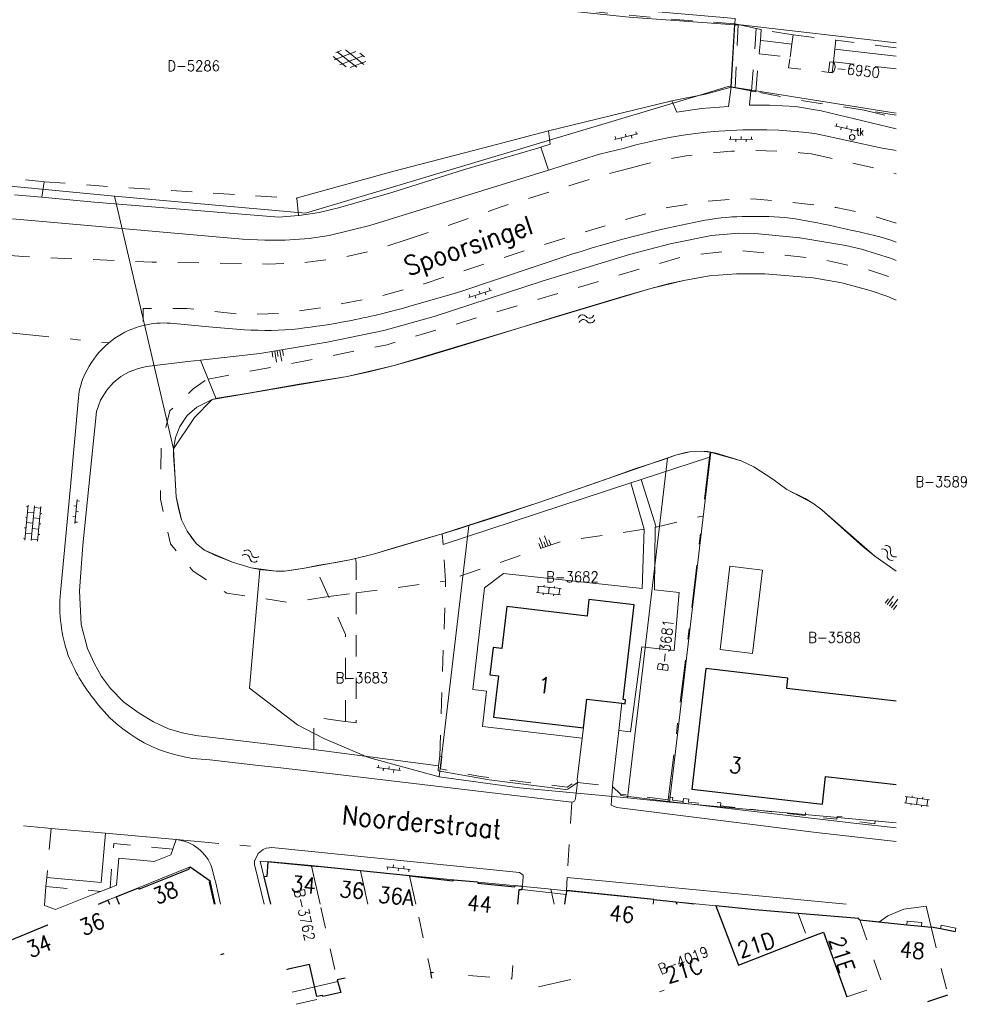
# Model space of a CAD drawing. Header units: metres. Extents: x 132072 to 132715, y 517419 to 517799.
# Tile 24 of 29: x 132624 to 132713, y 517419 to 517512. Entities that reach past the tile are written whole.
import ezdxf
from ezdxf.enums import TextEntityAlignment as Align
from ezdxf.lldxf.tags import DXFTag

# ---------------------------------------------------------------- set-up
doc = ezdxf.new("R2010")
doc.units = ezdxf.units.M
doc.header["$MEASUREMENT"] = 0
doc.linetypes.add('NLCS-HIDDEN', pattern=[4, 2, -2])
doc.linetypes.add('XX-HART', pattern=[13, 4, -2, 1, -2, 4])
for name, color, linetype, lineweight in [('GBKN BIJGEBOUW', 252, 'Continuous', 13), ('GBKN HEK', 252, 'XX-HART', 13), ('GBKN HOOFDGEBOUW', 250, 'Continuous', 25), ('GBKN HUISNUMMER', 252, 'Continuous', 13), ('GBKN KANT GESLOTEN VERHARDING', 252, 'Continuous', 13), ('GBKN KANT GESLOTEN VERHARDING EIGEN TERREIN', 252, 'Continuous', 13), ('GBKN KANT OPEN VERHARDING', 252, 'Continuous', 13), ('GBKN KANT VERHARDING OVERIG', 252, 'Continuous', 13), ('GBKN KANT WEGVAK FUNCTIEVERSCHIL', 252, 'NLCS-HIDDEN', 13), ('GBKN KANT WEGVAK HULPLIJN', 252, 'XX-HART', 13), ('GBKN KANT WEGVAK OPEN VERHARDING', 252, 'Continuous', 13), ('GBKN LUIFEL', 252, 'NLCS-HIDDEN', 13), ('GBKN MUUR', 252, 'NLCS-HIDDEN', 13), ('GBKN STRAATNAAM', 252, 'Continuous', 13), ('GBKN TALUD', 252, 'Continuous', 13), ('GBKN TALUDLIJN', 252, 'NLCS-HIDDEN', 13), ('GBKN TERREINAFSCHEIDING', 252, 'NLCS-HIDDEN', 13), ('GBKN TUSSENMUUR', 252, 'NLCS-HIDDEN', 13), ('GBKN VERHARDINGSSYMBOOL', 252, 'Continuous', 13), ('GBKN VLAKAFSLUITING', 252, 'NLCS-HIDDEN', 13), ('GBKN VLAKAFSLUITING BEHEER GROEN', 252, 'NLCS-HIDDEN', 13), ('GBKN VLAKAFSLUITING BEHEER WEGEN', 252, 'NLCS-HIDDEN', 13), ('GBKN WALBESCHERMING', 252, 'Continuous', 13), ('GBKN WATER', 252, 'Continuous', 13), ('GRENS KRUINLIJN', 252, 'Continuous', 13), ('GRENS MAAIVELD', 252, 'NLCS-HIDDEN', 13), ('KADASTER PERCEELNUMMER', 32, 'Continuous', 13), ('KADASTER PERCEELSGRENS', 32, 'KG-KADASTRAAL', 13), ('THEMA RIOOL', 252, 'Continuous', 13)]:
    doc.layers.add(name, color=color, linetype=linetype, lineweight=lineweight)
doc.styles.add('Style-STANDARD', font='STANDARD.shx')
tags = doc.linetypes.add('KG-KADASTRAAL', pattern='A,5.5,-2,["K",Standard,S=1.8,R=0,X=0,Y=-0.9],-2,5.5,-2,[5,NLCS.SHX,S=0.75,R=0,X=0,Y=0],-2', length=19).pattern_tags.tags
tags[6] = DXFTag(74, 10)

# ---------------------------------------------------------------- blocks, each defined once
blk = doc.blocks.new('OV6')
at = {"layer": 'GBKN VERHARDINGSSYMBOOL'}
for p, q in [((0, 9.094947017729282e-13), (0.04500000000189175, 0)), ((0.002500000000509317, 2.728484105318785e-12), (0.002500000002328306, 0.005000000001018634)), ((0.0224999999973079, 1.818989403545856e-12), (0.02249999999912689, 0.005000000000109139)), ((0.03249999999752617, 4.547473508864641e-12), (0.03249999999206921, -0.005000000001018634)), ((0.04250000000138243, -2.728484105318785e-12), (0.04250000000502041, 0.005000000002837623)), ((0.01249999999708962, -9.094947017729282e-13), (0.01249999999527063, -0.005000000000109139))]:
    blk.add_line(p, q, dxfattribs=at)
blk = doc.blocks.new('GV4')
at = {"layer": 'GBKN VERHARDINGSSYMBOOL'}
for p, q in [((0.002626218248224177, -0.0089993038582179), (0.04079078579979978, 0.01280902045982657)), ((0.003736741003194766, 0.005179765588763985), (0.01324540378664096, 0.01072648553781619)), ((0.006037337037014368, 0.007067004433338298), (0.04710660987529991, -0.01628611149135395)), ((0.01489339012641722, -0.01628611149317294), (0.05596266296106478, 0.007067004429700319)), ((0.02120921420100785, 0.01280902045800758), (0.05937378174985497, -0.0089993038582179)), ((0.04875459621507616, 0.01072648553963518), (0.05826325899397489, 0.005179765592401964)), ((4.547473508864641e-12, -0.002999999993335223), (0.02699999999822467, -0.01849999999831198)), ((0.0349999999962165, -0.01850000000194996), (0.06199999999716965, -0.002999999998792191))]:
    blk.add_line(p, q, dxfattribs=at)
blk = doc.blocks.new('water')
at = {"layer": 'GBKN WATER', "extrusion": (0, 0, -1)}
for centre in [(-0.003749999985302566, 0.0002500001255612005), (-0.003749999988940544, -0.004249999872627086)]:
    blk.add_arc(centre, 0.00425, 28.0724861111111, 151.9275111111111, dxfattribs=at)
at = {"layer": 'GBKN WATER'}
for centre in [(0.01124999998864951, 0.004250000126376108), (0.01124999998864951, -0.0002499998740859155)]:
    blk.add_arc(centre, 0.004249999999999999, 208.0724805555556, 331.9275055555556, dxfattribs=at)
blk = doc.blocks.new('talud_8')
at = {"layer": 'GBKN TALUD'}
for p, q in [((-2.273736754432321e-13, 0), (0.003165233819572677, -0.003870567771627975)), ((0.00193528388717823, 0.001582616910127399), (0.008265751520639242, -0.006158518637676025)), ((0.00387056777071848, 0.003165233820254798), (0.0070358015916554, -0.0007053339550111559)), ((-0.003870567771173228, -0.003165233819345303), (-0.000705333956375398, -0.007035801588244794)), ((-0.001935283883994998, -0.001582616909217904), (0.004395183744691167, -0.009323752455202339))]:
    blk.add_line(p, q, dxfattribs=at)
blk = doc.blocks.new('talud')
at = {"layer": 'GBKN TALUD'}
for p, q in [((0.002500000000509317, 0), (0.002500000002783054, -0.01000000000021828)), ((0.005000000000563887, 9.094947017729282e-13), (0.005000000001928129, -0.004999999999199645)), ((-0.005000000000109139, -1.818989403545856e-12), (-0.004999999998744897, -0.005000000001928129)), ((-0.002499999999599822, -9.094947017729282e-13), (-0.002499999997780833, -0.01000000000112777)), ((4.547473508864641e-13, -9.094947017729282e-13), (1.364242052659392e-12, -0.005000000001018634))]:
    blk.add_line(p, q, dxfattribs=at)
blk = doc.blocks.new('OV4')
at = {"layer": 'GBKN VERHARDINGSSYMBOOL'}
for p, q in [((9.094947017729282e-13, 0.0120000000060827), (0.06599999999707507, 0.01200000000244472)), ((0, 0), (0.06599999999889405, 3.637978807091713e-12)), ((0.002999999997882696, 0.01200000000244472), (0.002999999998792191, 5.456968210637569e-12)), ((0.01300000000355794, 0.01500000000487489), (0.01300000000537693, 0.01199999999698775)), ((0.01299999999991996, 1.818989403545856e-12), (0.01300000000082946, -0.01199999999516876)), ((0.02300000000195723, 0.0120000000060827), (0.02300000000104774, 0)), ((0.03299999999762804, 0.01500000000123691), (0.03299999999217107, 0.01199999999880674)), ((0.0330000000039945, 3.637978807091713e-12), (0.03300000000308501, -0.01200000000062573)), ((0.04300000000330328, 0.01199999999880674), (0.04299999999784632, 3.637978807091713e-12)), ((0.05300000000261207, 0.01500000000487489), (0.0529999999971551, 0.01200000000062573)), ((0.05299999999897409, 1.818989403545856e-12), (0.0529999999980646, -0.01200000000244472)), ((0.06299999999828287, 0.01199999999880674), (0.06300000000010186, 0)), ((1.818989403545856e-12, -0.01199999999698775), (0.06600000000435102, -0.01200000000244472)), ((0.003000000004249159, -0.01200000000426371), (0.00300000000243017, -0.01499999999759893)), ((0.02300000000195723, -0.01199999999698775), (0.02299999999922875, -0.01499999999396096)), ((0.04299999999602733, -0.01200000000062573), (0.0430000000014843, -0.01499999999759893)), ((0.06300000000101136, -0.01199999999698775), (0.06300000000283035, -0.01500000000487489))]:
    blk.add_line(p, q, dxfattribs=at)
blk = doc.blocks.new('OV2')
at = {"layer": 'GBKN VERHARDINGSSYMBOOL'}
for p, q in [((0.003074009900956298, -0.02300000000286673), (0.003074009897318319, 0.02300000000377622)), ((0.003074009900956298, 0.01999999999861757), (0.01507400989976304, 0.01999999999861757)), ((0.01507400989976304, -0.02300000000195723), (0.01507400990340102, 0.02300000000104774)), ((7.400989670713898e-05, 0.01000000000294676), (0.003074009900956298, 0.009999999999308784)), ((0.003074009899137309, 0), (0.01507400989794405, 9.094947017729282e-13)), ((0.01807400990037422, 0.0099999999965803), (0.01507400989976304, 0.01000000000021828)), ((7.400990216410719e-05, -0.00999999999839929), (0.003074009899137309, -0.00999999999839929)), ((0.01807400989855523, -0.01000000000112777), (0.01507400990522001, -0.01000000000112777)), ((0.003074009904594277, -0.02000000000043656), (0.01507400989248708, -0.02000000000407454))]:
    blk.add_line(p, q, dxfattribs=at)
blk = doc.blocks.new('tkolk')
at = {"layer": 'THEMA RIOOL'}
blk.add_circle((1.818989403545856e-12, 0), 0.02621249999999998, dxfattribs=at)
at = {"layer": 'THEMA RIOOL', "style": 'Style-STANDARD', "width": 0.9}
blk.add_text('tk', height=0.0675, dxfattribs=at).set_placement((0.04125000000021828, 0.01874999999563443))

msp = doc.modelspace()

# ---------------------------------------------------------------- linework, layer by layer
at = {"layer": 'GBKN BIJGEBOUW', "flags": 128}
msp.add_lwpolyline([(132689.654, 517452.694), (132692.732, 517452.329), (132693.665, 517460.191), (132690.586, 517460.556), (132689.654, 517452.694)], dxfattribs=at)
at = {"layer": 'GBKN HEK', "flags": 128}
for points in [[(132688.656, 517470.852), (132687.998, 517465.285)], [(132684.804, 517438.806), (132686.552, 517453.056), (132687.998, 517465.285)]]:
    msp.add_lwpolyline(points, dxfattribs=at)
at = {"layer": 'GBKN HOOFDGEBOUW', "flags": 128}
for points in [[(132680.404, 517447.63), (132680.706, 517447.594), (132680.75, 517447.969), (132680.505, 517447.998), (132681.553, 517456.911), (132677.292, 517457.412), (132677.11, 517455.865), (132669.539, 517456.7560000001), (132669.073, 517452.798), (132668.242, 517452.895), (132667.94, 517450.324), (132668.76, 517450.228), (132668.299, 517446.311), (132676.78, 517445.314)], [(132706.2840266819, 517447.8269409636), (132695.944, 517449.03), (132696.058, 517450.014), (132688.31, 517450.91), (132686.994, 517439.536), (132699.321, 517438.11), (132699.602, 517440.737), (132706.2840266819, 517439.9652037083)], [(132676.78, 517445.314), (132677.098, 517448.019), (132680.404, 517447.63)], [(132646.994, 517432.692), (132646.898, 517431.293), (132646.63, 517431.265), (132647.2586660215, 517428.6764794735)], [(132651.12, 517432.284), (132646.994, 517432.692)], [(132632.69, 517429.372), (132634.808, 517430.224), (132634.837, 517430.105), (132639.549, 517431.986), (132639.67, 517432.194), (132641.568, 517430.874)], [(132655.734, 517431.828), (132651.12, 517432.284)], [(132660.373, 517431.369), (132655.734, 517431.828)], [(132641.568, 517430.874), (132641.448, 517430.7560000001), (132641.9265533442, 517428.6764794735)], [(132660.373, 517431.369), (132664.457, 517430.876), (132664.517, 517430.965), (132666.779, 517430.775), (132666.808, 517430.656), (132670.289, 517430.31), (132670.319, 517430.459), (132670.974, 517430.396)], [(132670.586998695, 517428.6764794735), (132670.704, 517430.07), (132670.942, 517430.069)], [(132670.974, 517430.396), (132670.942, 517430.069)], [(132675.168, 517429.958), (132675.128, 517429.607)], [(132683.402, 517429.116), (132675.168, 517429.958)], [(132631.0059808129, 517428.6764794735), (132631.914, 517429.048)], [(132631.914, 517429.048), (132632.0606938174, 517428.6764794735)], [(132632.69, 517429.372), (132632.9763053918, 517428.6764794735)], [(132675.0215445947, 517428.6764794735), (132675.128, 517429.607)], [(132683.402, 517429.116), (132685.489, 517428.902)], [(132685.489, 517428.902), (132685.5639615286, 517428.6764794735)], [(132689.26, 517428.516), (132691.384, 517422.94), (132697.91, 517425.473)], [(132697.02, 517427.81), (132692.929, 517428.141), (132689.26, 517428.516)], [(132702.853, 517427.198), (132702.789, 517427.205), (132702.747, 517427.346), (132697.02, 517427.81)], [(132702.853, 517427.198), (132707.271, 517426.743)], [(132622.645, 517425.255), (132626.234, 517426.724)], [(132697.91, 517425.473), (132699.407, 517426.054), (132701.605, 517419.936)], [(132707.271, 517426.743), (132708.664, 517426.6)], [(132708.664, 517426.6), (132709.559, 517426.508)], [(132710.447, 517426.36), (132709.559, 517426.508)], [(132711.82, 517426.087), (132710.447, 517426.36)], [(132642.837, 517424), (132642.544, 517423.905)], [(132648.92, 517422.54), (132648.758, 517422.503)], [(132653.545, 517421.556), (132653.867, 517420.364), (132652.198, 517419.985), (132652.139, 517420.075), (132651.602, 517419.958), (132650.933, 517422.998), (132648.92, 517422.54)], [(132662.476, 517421.7180000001), (132662.359, 517422.255)], [(132662.359, 517422.255), (132662.635, 517422.233)], [(132654.286, 517421.706), (132653.545, 517421.556)], [(132709.271, 517419.488), (132711.147, 517420.137)]]:
    msp.add_lwpolyline(points, dxfattribs=at)
at = {"layer": 'GBKN KANT GESLOTEN VERHARDING', "flags": 128}
msp.add_lwpolyline([(132685.12, 517504.449), (132673.484, 517501.623)], dxfattribs=at)
at = {"layer": 'GBKN KANT GESLOTEN VERHARDING EIGEN TERREIN', "flags": 128}
for points in [[(132682.22, 517468.74), (132688.656, 517470.852)], [(132688.713, 517471.333), (132688.656, 517470.852)], [(132681.241, 517468.4190000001), (132682.22, 517468.74)], [(132682.22, 517468.74), (132683.623, 517464.26)], [(132663.524, 517462.606), (132681.241, 517468.4190000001)], [(132681.241, 517468.4190000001), (132682.49, 517464.048)], [(132682.49, 517464.048), (132682.306, 517458.4680000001), (132669.229, 517459.878), (132667.449, 517458.509), (132666.335, 517448.94), (132667.613, 517448.769), (132667.259, 517445.44), (132676.64, 517444.326)], [(132680.109, 517445.069), (132681.216, 517444.938), (132682.273, 517452.96), (132685.334, 517452.611), (132685.813, 517458.081), (132683.465, 517458.329), (132683.52, 517464.24)], [(132683.52, 517464.24), (132683.623, 517464.26)], [(132680.109, 517445.069), (132680.404, 517447.63)], [(132676.78, 517445.314), (132676.64, 517444.326)], [(132680.109, 517445.069), (132679.543, 517440.174), (132679.506, 517439.796)], [(132676.64, 517444.326), (132676.173, 517440.458)]]:
    msp.add_lwpolyline(points, dxfattribs=at)
at = {"layer": 'GBKN KANT OPEN VERHARDING', "flags": 128}
for points in [[(132691.037, 517511.72), (132690.692, 517505.761)], [(132685.12, 517504.449), (132685.567, 517503.402), (132687.916, 517503.722), (132690.467, 517503.9300000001), (132690.692, 517505.761)], [(132688.28, 517505.088), (132685.12, 517504.449)], [(132690.692, 517505.761), (132688.28, 517505.088)], [(132690.692, 517505.761), (132691.075, 517505.685)], [(132691.075, 517505.685), (132692.574, 517505.388)], [(132706.2840266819, 517501.8327949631), (132699.206, 517503.503), (132696.784, 517503.921), (132694.33, 517504.049), (132692.443, 517504.036), (132692.574, 517505.388)], [(132673.484, 517501.623), (132673.633, 517500.361), (132672.764, 517500.083)], [(132649.886, 517493.6310000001), (132649.956, 517493.636), (132651.832, 517493.924), (132653.65, 517494.362), (132658.688, 517495.824), (132665.545, 517497.992), (132672.4774495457, 517500)], [(132672.4774495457, 517500), (132672.764, 517500.083)], [(132672.790997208, 517500), (132672.764, 517500.083)], [(132673.463, 517497.934), (132672.790997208, 517500)], [(132623.105, 517495.599), (132625.66, 517495.36)], [(132625.66, 517495.36), (132630.614, 517494.896), (132648.02, 517493.497), (132649.886, 517493.6310000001)], [(132640.645, 517479.994), (132646.241, 517480.612), (132652.606, 517481.695), (132657.943, 517482.788), (132662.688, 517484.13), (132672.874, 517487.448), (132681.111, 517489.98), (132684.961, 517490.9790000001), (132688.855, 517491.762), (132691.44, 517491.9680000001), (132692.922, 517491.943), (132697.194, 517491.524), (132701.53, 517490.813), (132703.012, 517490.458), (132705.836, 517489.578), (132706.2840266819, 517489.4070424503)], [(132635.536, 517479.393), (132639.45, 517479.862), (132640.645, 517479.994)], [(132635.536, 517479.393), (132634.791, 517479.216), (132633.927, 517478.896), (132633.119, 517478.453), (132632.408, 517477.872), (132631.804, 517477.1800000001), (132631.202, 517476.228), (132630.841, 517475.161), (132629.556, 517462.547), (132629.236, 517458.232), (132629.399, 517455.076), (132629.994, 517452.792), (132630.598, 517451.409), (132631.314, 517450.17), (132632.163, 517449.018), (132633.414, 517447.75), (132634.862, 517446.712), (132636.204, 517445.8920000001), (132637.623, 517445.212), (132638.9, 517444.8430000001), (132640.208, 517444.603), (132651.321, 517443.283)], [(132651.321, 517443.283), (132663.106, 517441.726)], [(132676.203, 517440.171), (132675.307, 517439.542), (132675.068, 517439.513), (132667.87, 517440.413), (132663.052, 517441.271), (132663.106, 517441.726)], [(132679.506, 517439.796), (132680.26, 517439.053)], [(132684.748, 517438.368), (132680.304, 517438.921), (132680.26, 517439.053)], [(132686.165, 517438.215), (132684.748, 517438.368)], [(132686.165, 517438.215), (132702.287, 517436.308), (132706.2840266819, 517435.8924273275)], [(132626.139, 517431.203), (132631.258, 517430.742), (132631.675, 517435.373)], [(132638.021, 517433.871), (132638.346, 517434.772)], [(132632.107, 517430.238), (132632.722, 517430.4790000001), (132632.951, 517433.019), (132636.286, 517432.719), (132637.83, 517433.341), (132638.021, 517433.871)], [(132626.96, 517428.193), (132631.223, 517429.887)], [(132631.223, 517429.887), (132632.107, 517430.238)], [(132670.942, 517430.069), (132675.128, 517429.607)], [(132631.914, 517429.048), (132632.69, 517429.372)], [(132685.489, 517428.902), (132689.26, 517428.516)], [(132707.271, 517426.743), (132707.307, 517427.091), (132708.7, 517426.948), (132708.664, 517426.6)], [(132710.447, 517426.36), (132710.515, 517426.703), (132711.888, 517426.4300000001), (132711.82, 517426.087)]]:
    msp.add_lwpolyline(points, dxfattribs=at)
at = {"layer": 'GBKN KANT VERHARDING OVERIG', "flags": 128}
for points in [[(132582.427, 517528.878), (132582.46, 517529.14), (132585.23, 517528.57), (132595.878, 517526.766), (132603.528, 517525.241), (132612.782, 517523.595), (132633.426, 517519.743), (132655.507, 517515.976), (132666.394, 517514.406), (132691.08, 517512.233), (132691.037, 517511.72)], [(132667.2551085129, 517500), (132673.484, 517501.623)], [(132649.654, 517495.28), (132658.877, 517497.817), (132667.2551085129, 517500)], [(132676.022, 517438.64), (132676.203, 517440.171)], [(132679.506, 517439.796), (132679.373, 517438.031), (132679.905, 517437.814)], [(132670.742, 517431.677), (132671.068, 517431.408), (132671.065, 517430.723), (132670.974, 517430.396)], [(132675.234, 517431.208), (132675.168, 517429.958)]]:
    msp.add_lwpolyline(points, dxfattribs=at)
at = {"layer": 'GBKN KANT VERHARDING OVERIG'}
msp.add_arc((132675.6478201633, 517438.6661438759), 0.375092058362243, 275.842135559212, 356.0032497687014, dxfattribs=at)
at = {"layer": 'GBKN KANT WEGVAK FUNCTIEVERSCHIL', "flags": 128}
for points in [[(132625.923, 517435.8920000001), (132617.866, 517436.618)], [(132626.556, 517435.835), (132626.139, 517431.203)]]:
    msp.add_lwpolyline(points, dxfattribs=at)
at = {"layer": 'GBKN KANT WEGVAK HULPLIJN', "flags": 128}
for points in [[(132622.364, 517482.6), (132631.988, 517481.6310000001)], [(132638.38, 517434.769), (132647.105, 517434.001)]]:
    msp.add_lwpolyline(points, dxfattribs=at)
at = {"layer": 'GBKN KANT WEGVAK OPEN VERHARDING', "flags": 128}
for points in [[(132698.609, 517501.387), (132704.96, 517500)], [(132673.463, 517497.934), (132678.292, 517499.444), (132680.626, 517500)], [(132704.96, 517500), (132706.107, 517499.814), (132706.2840266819, 517499.7586828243)], [(132673.463, 517497.934), (132656.618, 517492.709), (132652.774, 517491.747), (132650.897, 517491.488), (132648.634, 517491.321), (132646.699, 517491.302), (132644.616, 517491.402), (132622.894, 517493.341)], [(132660.379, 517485.0820000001), (132664.25, 517486.183), (132665.205, 517486.471), (132675.68, 517489.998), (132676.649, 517490.287), (132677.596, 517490.59), (132678.952, 517490.9790000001), (132680.13, 517491.327), (132681.322, 517491.638), (132683.812, 517492.268), (132684.797, 517492.492), (132687.768, 517493.1)], [(132693.755, 517493.541), (132691.756, 517493.543)], [(132635.242, 517483.274), (132634.871, 517483.174), (132634.51, 517483.058)], [(132644.801, 517482.874), (132641.784, 517483.122), (132638.798, 517483.402), (132637.802, 517483.483)], [(132631.988, 517481.6310000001), (132631.605, 517481.29)], [(132629.119, 517476.46), (132628.382, 517468.066), (132627.425, 517458.067)], [(132641.512, 517442.3), (132646.127, 517441.766), (132647.923, 517441.578), (132653.871, 517440.878), (132671.854, 517438.738), (132675.686, 517438.293)], [(132679.905, 517437.814), (132698.713, 517435.443), (132706.2840266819, 517434.6086509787)], [(132626.556, 517435.835), (132625.923, 517435.8920000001)], [(132631.675, 517435.373), (132626.556, 517435.835)], [(132638.346, 517434.772), (132631.675, 517435.373)], [(132638.38, 517434.769), (132638.346, 517434.772)], [(132645.772, 517432.817), (132646.076, 517433.471), (132646.554, 517433.855), (132646.852, 517433.973), (132647.105, 517434.001)], [(132647.105, 517434.001), (132647.358, 517434.029), (132670.742, 517431.677)], [(132646.6499674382, 517428.6764794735), (132645.743, 517432.4300000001), (132645.745, 517432.758), (132645.772, 517432.817)], [(132641.997, 517431.022), (132641.723, 517432.117)], [(132626.139, 517431.203), (132626.065, 517430.339)], [(132642.5193427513, 517428.6764794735), (132642.082, 517430.6800000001), (132641.997, 517431.022)], [(132701.5503747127, 517428.6764794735), (132675.234, 517431.208)], [(132626.065, 517430.339), (132625.914, 517428.562), (132626.96, 517428.193)]]:
    msp.add_lwpolyline(points, dxfattribs=at)
at = {"layer": 'GBKN KANT WEGVAK OPEN VERHARDING', "extrusion": (0, 0, -1)}
for centre, radius, start, end in [((-132693.0409075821, 517456.3076755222), 45.4219016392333, 74.13782423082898, 97.0413756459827), ((-132642.0173874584, 517548.6477052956), 66.1645502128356, 253.888090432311, 259.1130534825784), ((-132642.0322750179, 517549.8052978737), 67.2989005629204, 259.311639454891, 263.3146473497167), ((-132646.8121920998, 517512.2909869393), 29.4856577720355, 264.053304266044, 273.9111340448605)]:
    msp.add_arc(centre, radius, start, end, dxfattribs=at)
at = {"layer": 'GBKN KANT WEGVAK OPEN VERHARDING'}
for centre, radius, start, end in [((132692.1197573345, 517472.0963617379), 21.4497228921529, 90.9717029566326, 101.7055267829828), ((132693.8135853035, 517474.1777311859), 19.3633574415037, 78.2160673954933, 90.17335298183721), ((132688.9139851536, 517439.272702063), 54.5831958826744, 76.010661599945, 80.6647247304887), ((132696.1079932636, 517460.9024247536), 31.9040387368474, 71.40010751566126, 79.1583382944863), ((132637.1802404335, 517475.3966454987), 8.11335545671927, 109.215169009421, 129.7889974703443), ((132637.1704950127, 517475.4352118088), 8.07252707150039, 85.5132293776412, 103.8213948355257), ((132637.875403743, 517474.8354330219), 8.99885537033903, 134.170839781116, 154.3697097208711), ((132635.7795103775, 517475.7968290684), 6.69344411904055, 154.02896650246, 174.3139381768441), ((132641.6188886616, 517456.8367170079), 14.24710748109, 175.046157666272, 199.2822875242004), ((132643.9801147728, 517458.6249635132), 17.0905437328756, 202.328452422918, 217.9913817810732), ((132641.8814831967, 517456.3266490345), 14.0315145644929, 215.869542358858, 268.4910912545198), ((132637.9208971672, 517430.7572514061), 4.03793291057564, 19.6786082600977, 83.4714960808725)]:
    msp.add_arc(centre, radius, start, end, dxfattribs=at)
at = {"layer": 'GBKN LUIFEL', "flags": 128}
for points in [[(132670.001, 517421.643), (132670.102, 517422.9)], [(132665.93, 517421.969), (132670.001, 517421.643)], [(132649.669, 517419.237), (132651.787, 517419.717)]]:
    msp.add_lwpolyline(points, dxfattribs=at)
at = {"layer": 'GBKN MUUR', "flags": 128}
for points in [[(132691.037, 517511.72), (132684.485, 517512.201), (132661.848, 517514.466), (132658.478, 517514.909), (132613.548, 517522.699), (132610.576, 517523.257)], [(132663.106, 517441.726), (132663.213, 517442.638)], [(132663.213, 517442.638), (132663.419, 517442.613), (132663.291, 517441.449), (132667.068, 517440.715), (132675.248, 517439.721), (132675.995, 517440.223), (132676.173, 517440.458)], [(132676.173, 517440.458), (132676.233, 517440.192), (132676.203, 517440.171)], [(132684.77, 517438.539), (132680.26, 517439.053)], [(132684.77, 517438.539), (132684.748, 517438.368)], [(132684.804, 517438.806), (132684.77, 517438.539)], [(132686.186, 517438.371), (132685.185, 517438.489), (132685.212, 517438.757), (132684.804, 517438.806)], [(132686.186, 517438.371), (132686.165, 517438.215)], [(132686.186, 517438.371), (132686.223, 517438.638), (132686.708, 517438.58), (132686.68, 517438.312), (132689.242, 517438.012), (132689.273, 517438.279), (132689.738, 517438.226), (132689.708, 517437.958), (132691.647, 517437.735), (132691.678, 517438.003), (132692.139, 517437.95), (132692.113, 517437.682), (132694.707, 517437.384), (132694.732, 517437.652), (132695.223, 517437.596), (132695.198, 517437.328), (132697.678, 517437.043), (132697.71, 517437.31), (132698.177, 517437.257), (132698.15, 517436.989), (132700.688, 517436.694), (132700.716, 517436.962), (132701.304, 517436.8920000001), (132701.27, 517436.625), (132704.265, 517436.27), (132704.295, 517436.538), (132704.777, 517436.481), (132704.751, 517436.213), (132706.2840266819, 517436.0312998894)]]:
    msp.add_lwpolyline(points, dxfattribs=at)
at = {"layer": 'GBKN TALUDLIJN', "flags": 128}
for points in [[(132683.623, 517464.26), (132687.998, 517465.285)], [(132682.49, 517464.048), (132674.622, 517462.8810000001), (132663.769, 517459.157)], [(132655.321, 517458.047), (132663.769, 517459.157)], [(132652.721, 517457.705), (132655.321, 517458.047)]]:
    msp.add_lwpolyline(points, dxfattribs=at)
at = {"layer": 'GBKN TERREINAFSCHEIDING', "flags": 128}
for points in [[(132692.627, 517505.378), (132692.574, 517505.388)], [(132693.023, 517505.3050000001), (132692.731, 517505.359), (132692.627, 517505.378)], [(132703.265, 517503.572), (132697.73, 517504.4300000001), (132693.023, 517505.3050000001)], [(132706.2840266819, 517503.1044949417), (132703.265, 517503.572)], [(132588.264, 517499.939), (132615.852, 517497.878), (132625.689, 517496.8430000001), (132625.89, 517496.828)], [(132625.89, 517496.828), (132633.717, 517496.25), (132649.636, 517495.275), (132649.654, 517495.28)], [(132663.451, 517463.629), (132663.524, 517462.606)], [(132663.769, 517459.157), (132663.524, 517462.606)], [(132663.213, 517442.638), (132663.769, 517459.157)]]:
    msp.add_lwpolyline(points, dxfattribs=at)
at = {"layer": 'GBKN TUSSENMUUR', "flags": 128}
for points in [[(132651.12, 517432.284), (132653.545, 517421.556)], [(132655.734, 517431.828), (132656.4300399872, 517428.6764794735)], [(132660.373, 517431.369), (132662.359, 517422.255)], [(132683.3525120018, 517428.6764794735), (132683.402, 517429.116)], [(132697.02, 517427.81), (132697.91, 517425.473)], [(132702.853, 517427.198), (132704.995, 517421.046)], [(132709.559, 517426.508), (132711.147, 517420.137)], [(132683.939, 517420.407), (132684.377, 517420.565)], [(132701.605, 517419.936), (132704.995, 517421.046)]]:
    msp.add_lwpolyline(points, dxfattribs=at)
at = {"layer": 'GBKN VLAKAFSLUITING', "flags": 128}
msp.add_lwpolyline([(132676.203, 517440.171), (132679.506, 517439.796)], dxfattribs=at)
at = {"layer": 'GBKN VLAKAFSLUITING BEHEER GROEN', "flags": 128}
for points in [[(132703.265, 517503.572), (132706.2840266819, 517502.8600399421)], [(132625.89, 517496.828), (132625.66, 517495.36)], [(132649.886, 517493.6310000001), (132649.746, 517495.274), (132649.654, 517495.28)], [(132641.364, 517478.216), (132650.541, 517479.935), (132658.266, 517481.458), (132682.929, 517488.851), (132686.532, 517489.8540000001), (132691.323, 517490.374), (132698.751, 517489.594), (132703.32, 517488.628), (132706.2840266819, 517487.6490218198)], [(132641.364, 517478.216), (132640.645, 517479.994)], [(132652.721, 517457.705), (132649.129, 517457.126), (132643.112, 517458.0170000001), (132639.955, 517460.098), (132637.801, 517462.661), (132636.872, 517466.896), (132636.947, 517472.06), (132637.764, 517475.217), (132639.955, 517477.298), (132641.218, 517478.189), (132641.364, 517478.216)], [(132642.114, 517476.36), (132641.364, 517478.216)], [(132655.265, 517461.281), (132655.321, 517460.918), (132655.321, 517458.047)], [(132652.721, 517457.705), (132651.775, 517459.824), (132651.635, 517460.59)], [(132654.321, 517445.914), (132654.321, 517454.122), (132652.721, 517457.705)], [(132655.321, 517458.047), (132655.321, 517445.78), (132654.321, 517445.914)], [(132651.321, 517443.283), (132651.321, 517446.314), (132654.321, 517445.914)], [(132638.021, 517433.871), (132632.477, 517434.413), (132632.107, 517430.238)], [(132626.065, 517430.339), (132631.223, 517429.887)]]:
    msp.add_lwpolyline(points, dxfattribs=at)
at = {"layer": 'GBKN VLAKAFSLUITING BEHEER WEGEN', "flags": 128}
for points in [[(132698.274, 517499.448), (132704.586, 517498.034), (132706.2840266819, 517497.5738696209)], [(132660.224, 517491.396), (132668.995, 517494.454), (132678.823, 517497.514), (132681.169, 517498.11)], [(132706.2840266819, 517492.907593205), (132704.851, 517493.372), (132702.788, 517493.966), (132700.619, 517494.386), (132697.616, 517494.748), (132693.108, 517495.191), (132691.338, 517495.22), (132688.404, 517494.986), (132684.694, 517494.391), (132680.225, 517493.108), (132671.893, 517490.546), (132661.742, 517487.205), (132657.174, 517485.912), (132651.983, 517484.95), (132648.451, 517484.406), (132644.483, 517484.301), (132639.367, 517484.876), (132635.242, 517484.876), (132635.242, 517483.274)], [(132660.224, 517491.396), (132656.937, 517490.338), (132653.566, 517489.591), (132650.288, 517489.182), (132646.986, 517489.062), (132636.087, 517489.24), (132625.197, 517489.705), (132623.883, 517489.785), (132622.723, 517489.869)], [(132675.686, 517438.293), (132675.234, 517431.208)]]:
    msp.add_lwpolyline(points, dxfattribs=at)
at = {"layer": 'GBKN VLAKAFSLUITING BEHEER WEGEN', "extrusion": (0, 0, -1)}
msp.add_arc((-132693.0417216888, 517456.3332660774), 43.4310605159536, 74.135137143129, 96.9194123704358, dxfattribs=at)
at = {"layer": 'GBKN WALBESCHERMING', "flags": 128}
for points in [[(132642.114, 517476.36), (132654.474, 517478.4680000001), (132658.928, 517479.4950000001), (132683.139, 517486.771), (132686.248, 517487.523), (132688.667, 517487.958), (132691.202, 517488.154), (132693.881, 517488.139), (132698.431, 517487.765), (132701.133, 517487.302), (132703.83, 517486.572), (132705.488, 517486.008), (132706.2840266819, 517485.6594323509)], [(132642.114, 517476.36), (132641.753, 517476.298), (132640.312, 517475.578), (132639.38, 517474.766), (132638.702, 517473.731), (132638.299, 517472.708), (132638.1, 517471.627), (132638.353, 517467.097), (132638.853, 517464.944), (132639.371, 517463.864), (132640.273, 517462.657), (132641.008, 517462.079), (132643.669, 517460.933), (132645.416, 517460.397), (132647.793, 517460.089), (132648.568, 517460.106), (132650.448, 517460.372), (132651.635, 517460.59)], [(132688.713, 517471.333), (132687.883, 517471.416), (132686.93, 517471.372), (132685.465, 517471.04), (132672.557, 517466.5820000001), (132663.451, 517463.629)], [(132706.2840266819, 517460.1031855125), (132704.243, 517461.524), (132699.254, 517465.865), (132698.401, 517466.505), (132695.952, 517467.797), (132694.628, 517468.772), (132692.831, 517469.933), (132691.649, 517470.489), (132688.713, 517471.333)], [(132663.451, 517463.629), (132657.051, 517461.721), (132655.265, 517461.281)], [(132655.265, 517461.281), (132654.899, 517461.191), (132651.635, 517460.59)]]:
    msp.add_lwpolyline(points, dxfattribs=at)
at = {"layer": 'GRENS KRUINLIJN', "flags": 128}
for points in [[(132693.46, 517510.151), (132694.118, 517510.076)], [(132696.439, 517509.811), (132694.118, 517510.076)], [(132700.491, 517509.348), (132706.2840266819, 517508.6865790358)]]:
    msp.add_lwpolyline(points, dxfattribs=at)
at = {"layer": 'GRENS MAAIVELD', "flags": 128}
for points in [[(132691.037, 517511.72), (132691.374, 517511.647)], [(132691.075, 517505.685), (132691.374, 517511.647)], [(132693.074, 517511.279), (132691.374, 517511.647)], [(132692.627, 517505.378), (132693.074, 517511.279)], [(132693.549, 517511.176), (132693.074, 517511.279)], [(132693.549, 517511.176), (132693.46, 517510.151)], [(132696.561, 517510.687), (132693.549, 517511.176)], [(132696.439, 517509.811), (132696.561, 517510.687)], [(132696.561, 517510.687), (132700.592, 517510.176)], [(132693.46, 517510.151), (132693.347, 517508.905)], [(132696.439, 517509.811), (132696.267, 517508.586)], [(132700.491, 517509.348), (132700.592, 517510.176)], [(132706.2840266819, 517509.4618636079), (132700.592, 517510.176)], [(132693.023, 517505.3050000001), (132693.347, 517508.905)], [(132693.347, 517508.905), (132696.267, 517508.586)], [(132700.491, 517509.348), (132700.344, 517508.141)], [(132700.344, 517508.141), (132700.219, 517507.114), (132696.126, 517507.575), (132696.267, 517508.586)], [(132706.2840266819, 517507.4922117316), (132700.344, 517508.141)]]:
    msp.add_lwpolyline(points, dxfattribs=at)
at = {"layer": 'KADASTER PERCEELSGRENS', "flags": 128}
for points in [[(132616.201, 517522.524), (132628.476, 517520.27), (132639.405, 517518.274), (132645.207, 517517.215), (132655.657, 517515.4529999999), (132663.586, 517514.337), (132672.909, 517513.196), (132681.089, 517512.355), (132691.007, 517511.622)], [(132691.007, 517511.622), (132690.688, 517505.766)], [(132691.007, 517511.622), (132691.59, 517511.63), (132706.2840266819, 517509.9202370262)], [(132632.54, 517495.473), (132650.563, 517493.873), (132687.746, 517505.01), (132690.414, 517505.809), (132690.688, 517505.766)], [(132690.688, 517505.766), (132706.2840266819, 517503.3013780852)], [(132615.848, 517497.0779999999), (132632.54, 517495.473)], [(132638.101, 517471.627), (132632.54, 517495.473)], [(132641.753, 517476.3), (132642.202, 517476.411), (132645.158, 517476.8979999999), (132649.936, 517477.74), (132654.474, 517478.4680000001), (132656.536, 517478.91), (132658.928, 517479.4950000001), (132661.621, 517480.254), (132665.272, 517481.3540000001), (132671.258, 517483.2189999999), (132674.102, 517484.0939999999), (132680.386, 517485.983), (132683.139, 517486.771), (132684.754, 517487.19), (132686.248, 517487.5229999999), (132687.951, 517487.821), (132688.667, 517487.958), (132691.202, 517488.154), (132693.881, 517488.1390000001), (132698.431, 517487.765), (132701.133, 517487.3020000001), (132703.83, 517486.572), (132705.488, 517486.008), (132706.2840266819, 517485.6594323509)], [(132641.753, 517476.3), (132640.08, 517474.5810000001), (132638.101, 517471.627)], [(132646.253, 517460.263), (132645.416, 517460.397), (132643.669, 517460.933), (132642.072, 517461.5850000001), (132641.008, 517462.079), (132640.273, 517462.657), (132639.924, 517463.11), (132639.371, 517463.864), (132638.853, 517464.944), (132638.573, 517465.991), (132638.353, 517467.097), (132638.211, 517469.3020000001), (132638.091, 517471.002), (132638.101, 517471.627)], [(132684.244, 517470.599), (132681.632, 517469.734), (132678.667, 517468.6819999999), (132672.557, 517466.5820000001), (132668.155, 517465.107), (132665.95, 517464.3920000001)], [(132680.922, 517438.6979999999), (132684.691, 517470.75)], [(132684.691, 517470.75), (132684.244, 517470.599)], [(132688.785, 517471.3180000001), (132688.508, 517471.376), (132687.883, 517471.416), (132686.93, 517471.372), (132686.422, 517471.292), (132685.465, 517471.0399999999), (132684.691, 517470.75)], [(132684.901, 517438.2899999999), (132688.785, 517471.3180000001)], [(132706.2840266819, 517460.1031855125), (132704.243, 517461.524), (132703.156, 517462.4050000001), (132699.254, 517465.865), (132698.401, 517466.505), (132697.694, 517466.934), (132695.952, 517467.7970000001), (132694.628, 517468.772), (132692.831, 517469.933), (132691.649, 517470.489), (132689.28, 517471.214), (132688.785, 517471.3180000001)], [(132665.95, 517464.3920000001), (132665.011, 517464.088), (132663.665, 517463.694), (132661.809, 517463.129), (132658.997, 517462.313), (132657.051, 517461.721), (132654.899, 517461.191), (132653.614, 517460.945), (132651.822, 517460.647), (132650.448, 517460.372), (132649.254, 517460.184), (132648.568, 517460.1060000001), (132647.793, 517460.089), (132646.456, 517460.2310000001), (132646.253, 517460.263)], [(132663.163, 517440.6930000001), (132665.95, 517464.3920000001)], [(132663.163, 517440.6930000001), (132656.506, 517442.52), (132652.268, 517444.317), (132649.798, 517445.609), (132645.252, 517449.062), (132646.253, 517460.263)], [(132680.922, 517438.6979999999), (132670.734, 517439.6560000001), (132663.163, 517440.6930000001)], [(132684.901, 517438.2899999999), (132680.922, 517438.6979999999)], [(132706.2840266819, 517436.3590157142), (132684.901, 517438.2899999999)], [(132646.272, 517432.733), (132651.121, 517432.2800000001)], [(132647.2577781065, 517428.6764794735), (132646.272, 517432.733)], [(132631.914, 517429.048), (132639.67, 517432.194), (132641.568, 517430.874), (132642.0199205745, 517428.6764794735)], [(132651.9380581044, 517428.6764794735), (132651.121, 517432.2800000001)], [(132651.121, 517432.2800000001), (132651.997, 517432.1979999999)], [(132651.997, 517432.1979999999), (132655.733, 517431.83)], [(132655.733, 517431.83), (132656.487, 517431.7560000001)], [(132655.733, 517431.83), (132656.4294705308, 517428.6764794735)], [(132656.487, 517431.7560000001), (132660.373, 517431.369)], [(132660.373, 517431.369), (132660.614, 517431.3449999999)], [(132660.9628241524, 517428.6764794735), (132660.373, 517431.369)], [(132660.614, 517431.3449999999), (132673.395, 517430.141)], [(132673.395, 517430.141), (132673.707, 517430.109)], [(132673.707, 517430.109), (132683.402, 517429.116)], [(132673.707, 517430.109), (132674.0206844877, 517428.6764794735)], [(132631.0059808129, 517428.6764794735), (132631.914, 517429.048)], [(132632.0606938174, 517428.6764794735), (132631.914, 517429.048)], [(132683.3505934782, 517428.6764794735), (132683.402, 517429.116)], [(132683.402, 517429.116), (132687.2355621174, 517428.6764794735)], [(132702.796, 517427.201), (132704.71, 517427.008), (132705.472, 517427.583), (132706.991, 517428.204), (132709.09, 517428.484), (132709.559, 517426.508)], [(132702.796, 517427.201), (132702.747, 517427.346)], [(132622.655, 517425.26), (132626.234, 517426.724)], [(132653.592, 517421.382), (132649.276, 517420.373)], [(132675.572, 517421.592), (132672.544, 517420.882)]]:
    msp.add_lwpolyline(points, dxfattribs=at)

# ---------------------------------------------------------------- block references
at = {"layer": 'GBKN TALUD', "zscale": 10}
for name, p, xscale, yscale, rotation in [('talud', (132647.889, 517480.85), 100, 100, 9.878989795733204), ('talud_8', (132673.212, 517462.398), 100, 100, 160.632855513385), ('talud', (132705.632, 517456.791), 99.99999999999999, 99.99999999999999, 143.0626999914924)]:
    msp.add_blockref(name, p, dxfattribs=dict(at, xscale=xscale, yscale=yscale, rotation=rotation))
at = {"layer": 'GBKN VERHARDINGSSYMBOOL', "zscale": 10}
for name, p, xscale, yscale, rotation in [('GV4', (132653.18, 517508.78), 49.99999999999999, 49.99999999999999, 351.5457382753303), ('OV6', (132700.488, 517502.106), 49.99999999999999, 49.99999999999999, 346.6446590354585), ('OV6', (132679.708, 517500.823), 49.99999999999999, 49.99999999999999, 13.11914463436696), ('OV6', (132690.508, 517500.839), 49.99999999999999, 49.99999999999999, 359.6562294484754), ('OV6', (132665.945, 517485.9), 49.99999999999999, 49.99999999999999, 18.36246843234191), ('OV6', (132629.005, 517466.84), 49.99999999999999, 49.99999999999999, 264.374939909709), ('OV4', (132624.984, 517466.258), 50.00000000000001, 50.00000000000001, 264.4890230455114), ('OV2', (132673.549, 517458.721), 49.99999999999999, 49.99999999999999, 263.7990290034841), ('OV6', (132657.28, 517441.574), 49.99999999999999, 49.99999999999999, 352.5908159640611), ('OV2', (132708.29, 517438.837), 49.99999999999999, 49.99999999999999, 261.7807907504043), ('OV6', (132660.432, 517431.9680000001), 49.99999999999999, 49.99999999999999, 174.0329623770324)]:
    msp.add_blockref(name, p, dxfattribs=dict(at, xscale=xscale, yscale=yscale, rotation=rotation))
at = {"layer": 'GBKN WATER', "xscale": 100, "yscale": 100, "zscale": 10}
for p, rotation in [((132676.315, 517483.752), 10.48938981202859), ((132644.657, 517461.771), 340.3153572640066), ((132705.052, 517462.333), 315.9723951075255)]:
    msp.add_blockref('water', p, dxfattribs=dict(at, rotation=rotation))
at = {"layer": 'THEMA RIOOL', "xscale": 10, "yscale": 10}
msp.add_blockref('tkolk', (132702.115, 517501.015), dxfattribs=at)

# ---------------------------------------------------------------- texts
at = {"layer": 'GBKN HUISNUMMER', "style": 'Style-STANDARD'}
for s, height, rotation, p in [('1', 1.5, 353.229342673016, (132673.0980507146, 517449.3300995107)), ('3', 1.5, 353.2293426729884, (132691.1112468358, 517441.7921579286)), ('38', 1.5, 22.23748078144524, (132637.326035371, 517429.7808425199)), ('34', 1.500000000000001, 354.3584591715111, (132650.3598829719, 517430.522456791)), ('36', 1.500000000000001, 354.3584591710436, (132654.9318829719, 517430.0184567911)), ('36A', 1.500000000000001, 354.3584591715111, (132659.0994621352, 517429.4423630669)), ('44', 1.5, 354.3584591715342, (132666.9873891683, 517428.7271347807)), ('36', 1.5, 22.23748078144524, (132630.4010353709, 517426.8078425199)), ('46', 1.500000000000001, 354.3584591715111, (132680.3963891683, 517427.7581347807)), ('21D', 1.5, 18.14403207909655, (132693.0568086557, 517424.8394748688)), ('34', 1.5, 22.23748078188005, (132625.3990353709, 517424.73384252)), ('21E', 1.500000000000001, 288.1363632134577, (132701.1435114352, 517423.9332033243)), ('48', 1.500000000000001, 354.3584591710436, (132707.7963891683, 517424.3371347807)), ('21C', 1.5, 18.14403207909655, (132686.2428086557, 517422.4374748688))]:
    msp.add_text(s, height=height, rotation=rotation, dxfattribs=at).set_placement(p, align=Align.MIDDLE_CENTER)
at = {"layer": 'GBKN STRAATNAAM', "style": 'Style-STANDARD'}
for s, height, rotation, p in [('Spoorsingel', 1.8, 18.79988515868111, (132665.8965907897, 517490.8023075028)), ('Noorderstraat', 1.800000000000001, 354.8041099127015, (132661.5147977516, 517436.4317634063))]:
    msp.add_text(s, height=height, rotation=rotation, dxfattribs=at).set_placement(p, align=Align.MIDDLE_CENTER)
at = {"layer": 'KADASTER PERCEELNUMMER', "style": 'Style-STANDARD'}
for s, p in [('D-5286', (132639.9951627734, 517507.7640000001)), ('B-3589', (132710.5724157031, 517468.532)), ('B-3682', (132675.729635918, 517459.551)), ('B-3588', (132700.4534157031, 517453.8439999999)), ('B-3683', (132655.872635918, 517450.039))]:
    msp.add_text(s, height=1, dxfattribs=at).set_placement(p, align=Align.MIDDLE_CENTER)
for s, rotation, p in [('D-6950', 353.3651487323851, (132702.2673247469, 517507.3812470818)), ('B-3681', 83.29087467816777, (132684.5079516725, 517453.0975546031)), ('B-3762', 282.3126525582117, (132650.460655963, 517427.6797674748)), ('B-4019', 21.21089757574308, (132686.1961062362, 517423.3811513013))]:
    msp.add_text(s, height=1, rotation=rotation, dxfattribs=at).set_placement(p, align=Align.MIDDLE_CENTER)

doc.saveas('drawing.dxf')
